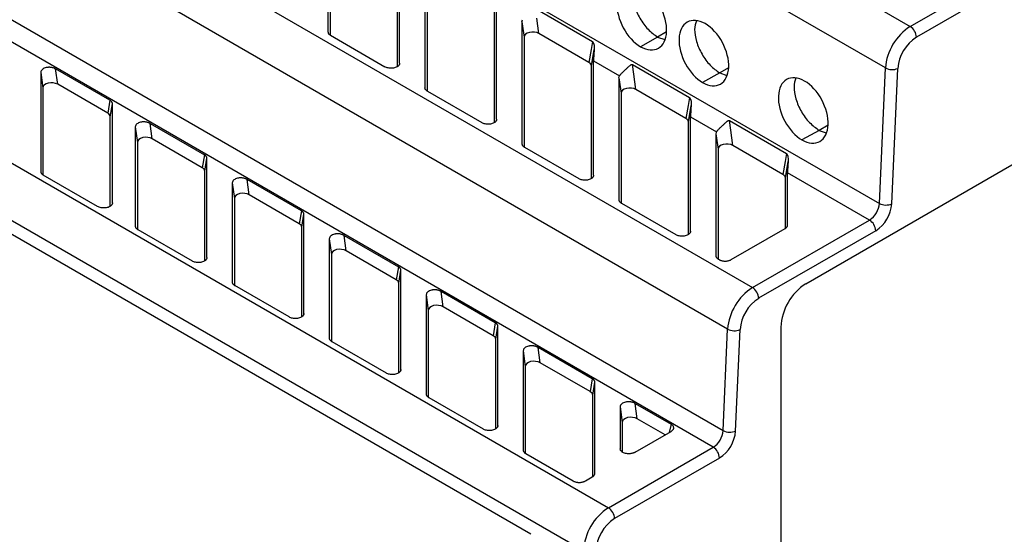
# Model space of a CAD drawing. Header units: millimetres. Extents: x 0 to 314, y 0 to 243.
# Tile 11 of 13: x 247 to 289, y 177 to 199. Entities that reach past the tile are written whole.
import ezdxf

# ---------------------------------------------------------------- set-up
doc = ezdxf.new("R2010")
doc.units = ezdxf.units.MM
doc.header["$LTSCALE"] = 1.125

msp = doc.modelspace()

# ---------------------------------------------------------------- linework, layer by layer
for p, q in [((248.152, 219.807), (284.744, 198.682)), ((283.685, 196.91), (247.092, 218.034)), ((246.837, 212.255), (283.43, 191.13)), ((241.416, 208.662), (278.009, 187.537)), ((284.744, 198.682), (301.398, 208.296)), ((301.663, 207.837), (285.009, 198.223)), ((276.95, 185.765), (240.357, 206.889)), ((259.888, 203.666), (259.888, 198.456)), ((259.979, 203.007), (259.979, 198.319)), ((240.165, 202.555), (276.758, 181.431)), ((276.335, 180.722), (239.742, 201.846)), ((262.857, 196.972), (262.857, 201.775)), ((262.948, 197.118), (262.948, 202.001)), ((264.028, 201.276), (264.028, 196.066)), ((264.119, 200.617), (264.119, 195.929)), ((235.266, 199.262), (271.858, 178.138)), ((266.997, 194.582), (266.997, 199.385)), ((267.088, 194.728), (267.088, 199.611)), ((268.745, 199.446), (271.176, 198.043)), ((268.168, 198.886), (268.168, 193.676)), ((268.168, 198.886), (268.259, 198.227)), ((268.893, 198.379), (268.802, 199.038)), ((274.341, 198.447), (273.962, 198.228)), ((259.997, 198.304), (262.314, 196.966)), ((268.259, 198.227), (268.259, 193.539)), ((271.028, 197.147), (268.893, 198.379)), ((271.176, 198.043), (271.119, 197.7)), ((273.962, 198.228), (273.229, 197.819)), ((273.962, 198.228), (274.265, 198.124)), ((271.119, 197.7), (271.028, 197.147)), ((271.137, 196.995), (271.253, 197.7)), ((270.798, 176.301), (234.205, 197.425)), ((271.228, 192.338), (271.228, 197.221)), ((271.228, 197.221), (272.336, 196.581)), ((280.291, 187.701), (297.265, 197.5)), ((247.627, 196.721), (247.627, 192.491)), ((247.627, 196.721), (247.718, 196.063)), ((250.578, 195.535), (248.261, 196.873)), ((248.352, 196.214), (248.261, 196.873)), ((262.948, 197.118), (262.936, 197.065)), ((271.137, 192.192), (271.137, 196.995)), ((272.885, 197.056), (275.316, 195.653)), ((272.942, 196.648), (272.885, 197.056)), ((276.993, 196.916), (276.614, 196.697)), ((283.43, 191.13), (283.685, 196.91)), ((283.959, 191.114), (284.215, 196.894)), ((272.308, 196.496), (272.308, 191.286)), ((272.308, 196.496), (272.399, 195.838)), ((273.033, 195.989), (272.942, 196.648)), ((276.614, 196.697), (275.88, 196.289)), ((276.614, 196.697), (276.917, 196.593)), ((247.718, 196.063), (247.718, 192.354)), ((250.487, 194.982), (248.352, 196.214)), ((264.137, 195.914), (266.454, 194.576)), ((275.168, 194.757), (273.033, 195.989)), ((268.544, 177.005), (236.459, 195.528)), ((250.578, 195.535), (250.487, 194.982)), ((272.399, 195.838), (272.399, 191.149)), ((275.316, 195.653), (275.259, 195.31)), ((250.596, 194.831), (250.687, 195.384)), ((250.687, 191.153), (250.687, 195.384)), ((275.259, 195.31), (275.168, 194.757)), ((275.277, 194.605), (275.393, 195.31)), ((250.596, 191.007), (250.596, 194.831)), ((267.088, 194.728), (267.076, 194.675)), ((275.368, 189.948), (275.368, 194.831)), ((275.368, 194.831), (276.476, 194.191)), ((277.025, 194.666), (279.456, 193.263)), ((277.082, 194.258), (277.025, 194.666)), ((251.661, 194.393), (251.661, 190.162)), ((251.661, 194.393), (251.752, 193.734)), ((252.295, 194.544), (254.612, 193.206)), ((252.386, 193.886), (252.295, 194.544)), ((275.277, 189.802), (275.277, 194.605)), ((277.173, 193.599), (277.082, 194.258)), ((280.857, 194.248), (280.123, 193.839)), ((281.235, 194.467), (280.857, 194.248)), ((280.857, 194.248), (281.16, 194.144)), ((254.521, 192.653), (252.386, 193.886)), ((276.448, 194.106), (276.448, 188.896)), ((276.448, 194.106), (276.539, 193.448)), ((251.752, 193.734), (251.752, 190.025)), ((268.277, 193.524), (270.594, 192.186)), ((276.539, 193.448), (276.539, 188.759)), ((279.308, 192.367), (277.173, 193.599)), ((254.612, 193.206), (254.521, 192.653)), ((254.63, 192.502), (254.721, 193.055)), ((254.721, 188.824), (254.721, 193.055)), ((279.456, 193.263), (279.399, 192.92)), ((279.399, 192.92), (279.308, 192.367)), ((279.417, 192.215), (279.533, 192.92)), ((250.053, 191.001), (247.736, 192.339)), ((254.63, 188.679), (254.63, 192.502)), ((258.752, 190.817), (256.435, 192.154)), ((256.526, 191.496), (256.435, 192.154)), ((271.228, 192.338), (271.216, 192.285)), ((279.417, 190.069), (279.417, 192.215)), ((283.006, 190.421), (279.508, 192.441)), ((279.508, 190.205), (279.508, 192.441)), ((255.801, 192.003), (255.801, 187.772)), ((255.801, 192.003), (255.892, 191.344)), ((255.892, 191.344), (255.892, 187.635)), ((258.661, 190.263), (256.526, 191.496)), ((250.687, 191.153), (250.675, 191.1)), ((272.417, 191.134), (274.734, 189.796)), ((258.752, 190.817), (258.661, 190.263)), ((258.77, 190.112), (258.861, 190.665)), ((258.861, 186.434), (258.861, 190.665)), ((278.009, 187.537), (283.006, 190.421)), ((251.77, 190.01), (254.087, 188.672)), ((258.77, 186.289), (258.77, 190.112)), ((277.106, 188.73), (279.399, 190.054)), ((259.941, 189.613), (259.941, 185.382)), ((259.941, 189.613), (260.032, 188.954)), ((260.575, 189.764), (262.892, 188.427)), ((260.666, 189.106), (260.575, 189.764)), ((275.368, 189.948), (275.356, 189.895)), ((283.271, 189.962), (278.274, 187.078)), ((254.721, 188.824), (254.709, 188.771)), ((260.032, 188.954), (260.032, 185.245)), ((262.801, 187.873), (260.666, 189.106)), ((276.557, 188.744), (276.581, 188.73)), ((262.892, 188.427), (262.801, 187.873)), ((262.91, 187.722), (263.001, 188.275)), ((263.001, 184.044), (263.001, 188.275)), ((258.227, 186.282), (255.91, 187.62)), ((262.91, 183.899), (262.91, 187.722)), ((264.081, 187.223), (264.081, 182.992)), ((264.081, 187.223), (264.172, 186.564)), ((267.032, 186.037), (264.715, 187.374)), ((264.806, 186.716), (264.715, 187.374)), ((266.941, 185.483), (264.806, 186.716)), ((258.861, 186.434), (258.849, 186.381)), ((264.172, 186.564), (264.172, 182.855)), ((267.032, 186.037), (266.941, 185.483)), ((267.05, 185.332), (267.141, 185.885)), ((267.141, 181.654), (267.141, 185.885)), ((279.221, 185.848), (279.221, 150.941)), ((276.758, 181.431), (276.95, 185.765)), ((277.288, 181.414), (277.48, 185.749)), ((260.05, 185.23), (262.367, 183.893)), ((267.05, 181.509), (267.05, 185.332)), ((271.172, 183.647), (268.855, 184.984)), ((268.946, 184.326), (268.855, 184.984)), ((268.221, 184.833), (268.221, 180.602)), ((268.221, 184.833), (268.312, 184.174)), ((268.312, 184.174), (268.312, 180.465)), ((271.081, 183.094), (268.946, 184.326)), ((263.001, 184.044), (262.989, 183.991)), ((271.172, 183.647), (271.081, 183.094)), ((271.19, 182.942), (271.281, 183.495)), ((271.281, 179.608), (271.281, 183.495)), ((271.19, 179.471), (271.19, 182.942)), ((264.19, 182.84), (266.507, 181.503)), ((272.361, 182.443), (272.361, 180.66)), ((272.361, 182.443), (272.452, 181.784)), ((272.995, 182.594), (274.539, 181.703)), ((273.086, 181.936), (272.995, 182.594)), ((267.141, 181.654), (267.129, 181.601)), ((272.452, 181.784), (272.452, 180.514)), ((274.277, 181.248), (273.086, 181.936)), ((274.539, 181.703), (274.453, 181.35)), ((272.995, 180.508), (274.539, 181.4)), ((268.33, 180.45), (270.35, 179.284)), ((271.858, 178.138), (276.335, 180.722)), ((276.6, 180.262), (272.124, 177.678)), ((270.875, 179.284), (271.172, 179.456))]:
    msp.add_line(p, q)
for centre, radius, start, end in [((286, 196.729), 2.322, 122.7341, 175.5335), ((284.434, 198.197), 0.576, 2.6055, 57.3945), ((285.951, 196.758), 1.741, 122.7341, 175.5335), ((283.967, 197.445), 0.605, 242.2354, 294.2552), ((282.504, 191.203), 0.929, 302.7341, 355.5335), ((282.455, 191.232), 1.509, 302.7341, 355.5335), ((283.711, 191.665), 0.605, 242.2354, 294.2552), ((282.695, 189.936), 0.576, 2.6055, 57.3945), ((279.265, 185.584), 2.322, 122.7341, 175.5335), ((277.699, 187.051), 0.576, 2.6055, 57.3945), ((281.544, 185.742), 2.325, 122.6055, 177.3945), ((279.216, 185.613), 1.741, 122.7341, 175.5335), ((277.232, 186.3), 0.605, 242.2354, 294.2552), ((275.832, 181.503), 0.929, 302.7341, 355.5335), ((275.784, 181.532), 1.509, 302.7341, 355.5335), ((277.04, 181.966), 0.605, 242.2354, 294.2552), ((276.024, 180.236), 0.576, 2.6055, 57.3945), ((273.101, 176.196), 2.305, 122.6055, 177.3945), ((271.548, 177.652), 0.576, 2.6055, 57.3945), ((273.055, 176.222), 1.729, 122.6055, 177.3945)]:
    msp.add_arc(centre, radius, start, end)
for centre, major_axis, ratio, start_param, end_param in [((268.638, 198.217), (0.379, -0.016), 0.602386, 0.856367, 3.167126), ((270.758, 196.994), (0.379, 0.003), 0.5726, 6.279215, 7.056227), ((248.097, 196.053), (0.379, -0.016), 0.602386, 0.856979, 3.167126), ((272.778, 195.827), (0.379, -0.016), 0.602386, 0.856343, 3.167126), ((250.217, 194.829), (0.379, 0.003), 0.5726, 6.27923, 7.056539), ((274.898, 194.604), (0.379, 0.003), 0.5726, 6.279216, 7.056224), ((252.131, 193.724), (0.379, -0.016), 0.602386, 0.856983, 3.167126), ((276.918, 193.437), (0.379, -0.016), 0.602386, 0.856337, 3.167126), ((254.251, 192.5), (0.379, 0.003), 0.5726, 6.279231, 7.056539), ((279.038, 192.214), (0.379, 0.003), 0.5726, 6.27924, 7.056216), ((256.271, 191.334), (0.379, -0.016), 0.602386, 0.856988, 3.167126), ((258.391, 190.11), (0.379, 0.003), 0.5726, 6.279231, 7.056539), ((260.411, 188.944), (0.379, -0.016), 0.602386, 0.856992, 3.167126), ((262.531, 187.72), (0.379, 0.003), 0.5726, 6.279231, 7.056539), ((264.551, 186.554), (0.379, -0.016), 0.602386, 0.856995, 3.167126), ((266.671, 185.33), (0.379, 0.003), 0.5726, 6.279231, 7.056539), ((268.691, 184.164), (0.379, -0.016), 0.602386, 0.856999, 3.167126), ((270.811, 182.94), (0.379, 0.003), 0.5726, 6.279231, 7.056539), ((272.831, 181.774), (0.379, -0.016), 0.602386, 0.857003, 3.167126)]:
    msp.add_ellipse(centre, major_axis=major_axis, ratio=ratio, start_param=start_param, end_param=end_param)
for points in [[(273.34, 200.334), (273.062, 200.493), (272.497, 200.541), (272.109, 199.755), (272.41, 198.572), (272.951, 197.98), (273.229, 197.819)], [(273.229, 197.819), (273.506, 197.66), (274.072, 197.612), (274.46, 198.398), (274.159, 199.581), (273.618, 200.172), (273.34, 200.334)], [(268.168, 198.886), (268.168, 198.916), (268.177, 198.944), (268.196, 198.971)], [(275.991, 198.803), (275.714, 198.962), (275.148, 199.01), (274.76, 198.224), (275.061, 197.041), (275.603, 196.45), (275.88, 196.289)], [(275.88, 196.289), (276.158, 196.129), (276.723, 196.082), (277.112, 196.867), (276.811, 198.05), (276.269, 198.642), (275.991, 198.803)], [(272.308, 196.496), (272.308, 196.526), (272.317, 196.554), (272.336, 196.581)], [(280.234, 196.354), (279.956, 196.513), (279.391, 196.561), (279.003, 195.775), (279.304, 194.592), (279.845, 194.001), (280.123, 193.839)], [(280.123, 193.839), (280.401, 193.68), (280.966, 193.632), (281.354, 194.418), (281.053, 195.601), (280.512, 196.192), (280.234, 196.354)], [(276.476, 194.191), (276.457, 194.165), (276.448, 194.136), (276.448, 194.106)]]:
    msp.add_open_spline(points, degree=3)
for points, knots in [([(272.963, 200.46), (272.929, 200.342), (272.856, 200.091), (272.95, 199.566), (273.182, 199.021), (273.542, 198.53), (273.822, 198.329), (273.962, 198.228)], [0, 0, 0, 0, 0.1795983, 0.3845725, 0.5896047, 0.7946805, 1, 1, 1, 1]), ([(275.615, 198.929), (275.58, 198.812), (275.507, 198.56), (275.602, 198.035), (275.834, 197.491), (276.194, 196.999), (276.474, 196.798), (276.614, 196.697)], [0, 0, 0, 0, 0.1795983, 0.3845724, 0.5896047, 0.7946805, 1, 1, 1, 1]), ([(259.888, 198.456), (259.889, 198.446), (259.89, 198.427), (259.9, 198.4), (259.915, 198.373), (259.937, 198.348), (259.964, 198.325), (259.986, 198.311), (259.997, 198.304)], [0, 0, 0, 0, 0.166769, 0.333415, 0.5, 0.666585, 0.833231, 1, 1, 1, 1]), ([(271.176, 198.043), (271.189, 198.035), (271.202, 198.019), (271.222, 197.978), (271.23, 197.953), (271.251, 197.866), (271.261, 197.793), (271.253, 197.7)], [0, 0, 0, 0, 0.25, 0.25, 0.5, 0.5, 1, 1, 1, 1]), ([(271.253, 197.7), (271.251, 197.679), (271.247, 197.638), (271.243, 197.576), (271.238, 197.513), (271.234, 197.431), (271.229, 197.327), (271.228, 197.258), (271.228, 197.221)], [0, 0, 0, 0, 0.103685, 0.214155, 0.331676, 0.456467, 0.7009, 1, 1, 1, 1]), ([(248.261, 196.873), (248.247, 196.88), (248.22, 196.895), (248.174, 196.911), (248.127, 196.924), (248.079, 196.933), (248.031, 196.938), (247.984, 196.94), (247.939, 196.938), (247.896, 196.933), (247.838, 196.922), (247.765, 196.897), (247.691, 196.851), (247.638, 196.791), (247.631, 196.745), (247.627, 196.721)], [0, 0, 0, 0, 0.0634, 0.124607, 0.183672, 0.240649, 0.295599, 0.348591, 0.3997, 0.449012, 0.49662, 0.608731, 0.729424, 0.859607, 1, 1, 1, 1]), ([(262.948, 197.118), (262.947, 197.108), (262.946, 197.087), (262.936, 197.057), (262.919, 197.029), (262.895, 197.002), (262.859, 196.971), (262.803, 196.939), (262.724, 196.913), (262.637, 196.899), (262.547, 196.899), (262.461, 196.91), (262.38, 196.932), (262.336, 196.955), (262.314, 196.966)], [0, 0, 0, 0, 0.060272, 0.119148, 0.177693, 0.236994, 0.298092, 0.397011, 0.500099, 0.600977, 0.702091, 0.801568, 0.899145, 1, 1, 1, 1]), ([(272.336, 196.581), (272.342, 196.59), (272.355, 196.608), (272.38, 196.636), (272.409, 196.667), (272.441, 196.7), (272.478, 196.735), (272.532, 196.786), (272.606, 196.856), (272.683, 196.928), (272.743, 196.984), (272.782, 197.02), (272.814, 197.044), (272.839, 197.059), (272.863, 197.065), (272.878, 197.059), (272.885, 197.056)], [0, 0, 0, 0, 0.058005, 0.116581, 0.176334, 0.237837, 0.301613, 0.368133, 0.511048, 0.665566, 0.752766, 0.830391, 0.883182, 0.925129, 0.964462, 1, 1, 1, 1]), ([(279.857, 196.48), (279.823, 196.362), (279.75, 196.111), (279.844, 195.586), (280.077, 195.041), (280.436, 194.55), (280.716, 194.349), (280.857, 194.248)], [0, 0, 0, 0, 0.1795983, 0.3845724, 0.5896046, 0.7946805, 1, 1, 1, 1]), ([(264.137, 195.914), (264.125, 195.921), (264.103, 195.935), (264.076, 195.958), (264.054, 195.983), (264.039, 196.009), (264.03, 196.037), (264.029, 196.056), (264.028, 196.066)], [0, 0, 0, 0, 0.171653, 0.337355, 0.5, 0.662645, 0.828347, 1, 1, 1, 1]), ([(250.687, 195.384), (250.686, 195.393), (250.685, 195.412), (250.675, 195.439), (250.66, 195.466), (250.638, 195.491), (250.611, 195.515), (250.589, 195.528), (250.578, 195.535)], [0, 0, 0, 0, 0.166771, 0.333418, 0.500003, 0.666587, 0.833232, 1, 1, 1, 1]), ([(275.316, 195.653), (275.329, 195.645), (275.342, 195.629), (275.362, 195.588), (275.37, 195.563), (275.391, 195.476), (275.401, 195.403), (275.393, 195.31)], [0, 0, 0, 0, 0.25, 0.25, 0.5, 0.5, 1, 1, 1, 1]), ([(275.393, 195.31), (275.391, 195.289), (275.387, 195.248), (275.383, 195.186), (275.378, 195.123), (275.374, 195.041), (275.369, 194.937), (275.368, 194.868), (275.368, 194.831)], [0, 0, 0, 0, 0.103685, 0.214155, 0.331676, 0.456467, 0.7009, 1, 1, 1, 1]), ([(267.088, 194.728), (267.087, 194.718), (267.086, 194.697), (267.076, 194.667), (267.059, 194.639), (267.035, 194.612), (266.999, 194.581), (266.943, 194.549), (266.864, 194.523), (266.777, 194.509), (266.687, 194.509), (266.601, 194.52), (266.52, 194.542), (266.476, 194.565), (266.454, 194.576)], [0, 0, 0, 0, 0.060272, 0.119148, 0.177693, 0.236994, 0.298092, 0.397011, 0.500099, 0.600977, 0.702091, 0.801568, 0.899145, 1, 1, 1, 1]), ([(276.476, 194.191), (276.482, 194.2), (276.495, 194.218), (276.52, 194.246), (276.549, 194.277), (276.581, 194.31), (276.618, 194.345), (276.672, 194.396), (276.746, 194.466), (276.823, 194.538), (276.883, 194.594), (276.922, 194.63), (276.954, 194.654), (276.979, 194.669), (277.003, 194.675), (277.018, 194.669), (277.025, 194.666)], [0, 0, 0, 0, 0.058005, 0.116581, 0.176335, 0.237838, 0.301614, 0.368135, 0.511049, 0.665567, 0.752767, 0.830391, 0.883182, 0.925129, 0.964462, 1, 1, 1, 1]), ([(252.295, 194.544), (252.281, 194.552), (252.254, 194.566), (252.208, 194.583), (252.161, 194.596), (252.113, 194.604), (252.065, 194.609), (252.018, 194.611), (251.973, 194.609), (251.93, 194.604), (251.872, 194.593), (251.799, 194.568), (251.725, 194.522), (251.672, 194.462), (251.665, 194.416), (251.661, 194.393)], [0, 0, 0, 0, 0.0634, 0.124607, 0.183672, 0.240649, 0.295599, 0.348591, 0.3997, 0.449012, 0.49662, 0.608731, 0.729424, 0.859607, 1, 1, 1, 1]), ([(268.168, 193.676), (268.169, 193.666), (268.17, 193.648), (268.18, 193.62), (268.195, 193.593), (268.217, 193.568), (268.244, 193.545), (268.266, 193.531), (268.277, 193.524)], [0, 0, 0, 0, 0.166769, 0.333415, 0.5, 0.666585, 0.833231, 1, 1, 1, 1]), ([(254.721, 193.055), (254.72, 193.064), (254.719, 193.083), (254.709, 193.111), (254.694, 193.137), (254.672, 193.162), (254.645, 193.186), (254.623, 193.2), (254.612, 193.206)], [0, 0, 0, 0, 0.1667709, 0.333418, 0.500003, 0.6665872, 0.8332324, 1, 1, 1, 1]), ([(279.456, 193.263), (279.469, 193.255), (279.482, 193.239), (279.502, 193.198), (279.51, 193.173), (279.531, 193.086), (279.541, 193.013), (279.533, 192.92)], [0, 0, 0, 0, 0.25, 0.25, 0.5, 0.5, 1, 1, 1, 1]), ([(279.533, 192.92), (279.531, 192.897), (279.527, 192.851), (279.521, 192.783), (279.516, 192.716), (279.512, 192.636), (279.509, 192.539), (279.508, 192.476), (279.508, 192.441)], [0, 0, 0, 0, 0.116548, 0.238136, 0.365091, 0.497701, 0.717388, 1, 1, 1, 1]), ([(247.627, 192.491), (247.628, 192.481), (247.629, 192.462), (247.639, 192.435), (247.654, 192.408), (247.676, 192.383), (247.703, 192.36), (247.725, 192.346), (247.736, 192.339)], [0, 0, 0, 0, 0.166769, 0.333415, 0.5, 0.666585, 0.833231, 1, 1, 1, 1]), ([(256.435, 192.154), (256.421, 192.162), (256.394, 192.176), (256.348, 192.193), (256.301, 192.206), (256.253, 192.214), (256.205, 192.219), (256.158, 192.221), (256.113, 192.219), (256.07, 192.214), (256.012, 192.203), (255.939, 192.178), (255.865, 192.132), (255.812, 192.072), (255.805, 192.027), (255.801, 192.003)], [0, 0, 0, 0, 0.0634, 0.124607, 0.183672, 0.240649, 0.295599, 0.348591, 0.3997, 0.449012, 0.49662, 0.608731, 0.729424, 0.859607, 1, 1, 1, 1]), ([(271.228, 192.338), (271.227, 192.328), (271.226, 192.307), (271.216, 192.278), (271.199, 192.249), (271.175, 192.222), (271.139, 192.191), (271.083, 192.159), (271.004, 192.133), (270.917, 192.119), (270.827, 192.119), (270.741, 192.13), (270.66, 192.152), (270.616, 192.175), (270.594, 192.186)], [0, 0, 0, 0, 0.060272, 0.119148, 0.177693, 0.236994, 0.298092, 0.397011, 0.500099, 0.600977, 0.702091, 0.801568, 0.899145, 1, 1, 1, 1]), ([(272.308, 191.286), (272.309, 191.276), (272.31, 191.258), (272.32, 191.23), (272.335, 191.203), (272.357, 191.178), (272.384, 191.155), (272.406, 191.141), (272.417, 191.134)], [0, 0, 0, 0, 0.166769, 0.333415, 0.5, 0.666585, 0.833231, 1, 1, 1, 1]), ([(250.687, 191.153), (250.686, 191.143), (250.685, 191.122), (250.675, 191.092), (250.658, 191.064), (250.634, 191.037), (250.598, 191.006), (250.542, 190.974), (250.463, 190.948), (250.376, 190.934), (250.286, 190.934), (250.2, 190.945), (250.119, 190.967), (250.075, 190.99), (250.053, 191.001)], [0, 0, 0, 0, 0.060272, 0.119148, 0.177693, 0.236994, 0.298092, 0.397011, 0.500099, 0.600977, 0.702091, 0.801568, 0.899145, 1, 1, 1, 1]), ([(258.861, 190.665), (258.86, 190.674), (258.859, 190.693), (258.849, 190.721), (258.834, 190.747), (258.812, 190.772), (258.785, 190.796), (258.763, 190.81), (258.752, 190.817)], [0, 0, 0, 0, 0.166771, 0.333418, 0.500003, 0.666587, 0.833232, 1, 1, 1, 1]), ([(251.661, 190.162), (251.662, 190.152), (251.663, 190.134), (251.673, 190.106), (251.688, 190.079), (251.71, 190.054), (251.737, 190.031), (251.759, 190.017), (251.77, 190.01)], [0, 0, 0, 0, 0.166769, 0.333415, 0.5, 0.666585, 0.833231, 1, 1, 1, 1]), ([(279.399, 190.054), (279.41, 190.061), (279.432, 190.074), (279.459, 190.098), (279.481, 190.123), (279.496, 190.15), (279.506, 190.177), (279.507, 190.196), (279.508, 190.205)], [0, 0, 0, 0, 0.166769, 0.333415, 0.5, 0.666585, 0.833231, 1, 1, 1, 1]), ([(260.575, 189.764), (260.561, 189.772), (260.534, 189.786), (260.488, 189.803), (260.441, 189.816), (260.393, 189.824), (260.345, 189.83), (260.298, 189.831), (260.253, 189.829), (260.21, 189.825), (260.152, 189.813), (260.079, 189.788), (260.005, 189.743), (259.952, 189.682), (259.945, 189.637), (259.941, 189.613)], [0, 0, 0, 0, 0.0634, 0.124607, 0.183672, 0.240649, 0.295599, 0.348591, 0.3997, 0.449012, 0.49662, 0.608731, 0.729424, 0.859607, 1, 1, 1, 1]), ([(275.368, 189.948), (275.367, 189.938), (275.366, 189.917), (275.356, 189.888), (275.339, 189.859), (275.315, 189.832), (275.279, 189.801), (275.223, 189.769), (275.144, 189.743), (275.057, 189.729), (274.967, 189.729), (274.881, 189.74), (274.8, 189.762), (274.756, 189.785), (274.734, 189.796)], [0, 0, 0, 0, 0.060272, 0.119148, 0.177693, 0.236994, 0.298092, 0.397011, 0.500099, 0.600977, 0.702091, 0.801568, 0.899145, 1, 1, 1, 1]), ([(254.721, 188.824), (254.72, 188.814), (254.719, 188.793), (254.709, 188.764), (254.692, 188.735), (254.668, 188.708), (254.632, 188.677), (254.576, 188.645), (254.497, 188.619), (254.41, 188.605), (254.32, 188.605), (254.234, 188.616), (254.153, 188.638), (254.109, 188.661), (254.087, 188.672)], [0, 0, 0, 0, 0.0602718, 0.1191475, 0.1776935, 0.2369936, 0.298092, 0.3970109, 0.5000988, 0.6009772, 0.7020911, 0.8015684, 0.8991449, 1, 1, 1, 1]), ([(276.448, 188.896), (276.449, 188.886), (276.45, 188.868), (276.46, 188.84), (276.475, 188.813), (276.497, 188.788), (276.524, 188.765), (276.546, 188.751), (276.557, 188.744)], [0, 0, 0, 0, 0.166769, 0.333415, 0.5, 0.666585, 0.833231, 1, 1, 1, 1]), ([(263.001, 188.275), (263, 188.284), (262.999, 188.303), (262.989, 188.331), (262.974, 188.357), (262.952, 188.382), (262.925, 188.406), (262.903, 188.42), (262.892, 188.427)], [0, 0, 0, 0, 0.166771, 0.333418, 0.500003, 0.666587, 0.833232, 1, 1, 1, 1]), ([(276.581, 188.73), (276.594, 188.723), (276.62, 188.709), (276.665, 188.692), (276.714, 188.679), (276.764, 188.671), (276.817, 188.666), (276.87, 188.666), (276.923, 188.671), (276.973, 188.679), (277.022, 188.692), (277.067, 188.709), (277.093, 188.723), (277.106, 188.73)], [0, 0, 0, 0, 0.0913429, 0.182426, 0.2733065, 0.364042, 0.4546903, 0.5453097, 0.635958, 0.7266935, 0.817574, 0.9086571, 1, 1, 1, 1]), ([(255.801, 187.772), (255.802, 187.762), (255.803, 187.744), (255.813, 187.716), (255.828, 187.689), (255.85, 187.664), (255.877, 187.641), (255.899, 187.627), (255.91, 187.62)], [0, 0, 0, 0, 0.166769, 0.333415, 0.5, 0.666585, 0.833231, 1, 1, 1, 1]), ([(264.715, 187.374), (264.701, 187.382), (264.674, 187.396), (264.628, 187.413), (264.581, 187.426), (264.533, 187.434), (264.485, 187.44), (264.438, 187.441), (264.393, 187.439), (264.35, 187.435), (264.292, 187.423), (264.219, 187.398), (264.145, 187.353), (264.092, 187.292), (264.085, 187.247), (264.081, 187.223)], [0, 0, 0, 0, 0.0633996, 0.1246072, 0.1836721, 0.2406491, 0.2955994, 0.3485912, 0.3997004, 0.4490119, 0.49662, 0.6087305, 0.7294243, 0.8596074, 1, 1, 1, 1]), ([(258.861, 186.434), (258.86, 186.424), (258.859, 186.404), (258.849, 186.374), (258.832, 186.345), (258.808, 186.318), (258.772, 186.287), (258.716, 186.255), (258.637, 186.23), (258.55, 186.215), (258.46, 186.215), (258.374, 186.226), (258.293, 186.248), (258.249, 186.271), (258.227, 186.282)], [0, 0, 0, 0, 0.060272, 0.119148, 0.177693, 0.236994, 0.298092, 0.397011, 0.500099, 0.600977, 0.702091, 0.801568, 0.899145, 1, 1, 1, 1]), ([(267.141, 185.885), (267.14, 185.894), (267.139, 185.913), (267.129, 185.941), (267.114, 185.967), (267.092, 185.992), (267.065, 186.016), (267.043, 186.03), (267.032, 186.037)], [0, 0, 0, 0, 0.166771, 0.333418, 0.500003, 0.666587, 0.833232, 1, 1, 1, 1]), ([(259.941, 185.382), (259.942, 185.372), (259.943, 185.354), (259.953, 185.326), (259.968, 185.3), (259.99, 185.274), (260.017, 185.251), (260.039, 185.237), (260.05, 185.23)], [0, 0, 0, 0, 0.166769, 0.333415, 0.5, 0.666585, 0.833231, 1, 1, 1, 1]), ([(268.855, 184.984), (268.841, 184.992), (268.814, 185.006), (268.768, 185.023), (268.721, 185.036), (268.673, 185.044), (268.625, 185.05), (268.578, 185.051), (268.533, 185.049), (268.49, 185.045), (268.432, 185.033), (268.359, 185.009), (268.285, 184.963), (268.232, 184.903), (268.225, 184.857), (268.221, 184.833)], [0, 0, 0, 0, 0.0634, 0.124607, 0.183672, 0.240649, 0.295599, 0.348591, 0.3997, 0.449012, 0.49662, 0.608731, 0.729424, 0.859607, 1, 1, 1, 1]), ([(263.001, 184.044), (263, 184.034), (262.999, 184.014), (262.989, 183.984), (262.972, 183.955), (262.948, 183.928), (262.912, 183.897), (262.856, 183.865), (262.777, 183.84), (262.69, 183.825), (262.6, 183.825), (262.514, 183.836), (262.433, 183.858), (262.389, 183.881), (262.367, 183.893)], [0, 0, 0, 0, 0.060272, 0.119148, 0.177693, 0.236994, 0.298092, 0.397011, 0.500099, 0.600977, 0.702091, 0.801568, 0.899145, 1, 1, 1, 1]), ([(271.281, 183.495), (271.28, 183.504), (271.279, 183.523), (271.269, 183.551), (271.254, 183.577), (271.232, 183.602), (271.205, 183.626), (271.183, 183.64), (271.172, 183.647)], [0, 0, 0, 0, 0.166771, 0.333418, 0.500003, 0.666587, 0.833232, 1, 1, 1, 1]), ([(264.081, 182.992), (264.082, 182.983), (264.083, 182.964), (264.093, 182.936), (264.108, 182.91), (264.13, 182.884), (264.157, 182.861), (264.179, 182.847), (264.19, 182.84)], [0, 0, 0, 0, 0.166769, 0.333415, 0.5, 0.666585, 0.833231, 1, 1, 1, 1]), ([(272.995, 182.594), (272.981, 182.602), (272.954, 182.616), (272.908, 182.633), (272.861, 182.646), (272.813, 182.655), (272.765, 182.66), (272.718, 182.661), (272.673, 182.659), (272.63, 182.655), (272.572, 182.643), (272.499, 182.619), (272.425, 182.573), (272.372, 182.513), (272.365, 182.467), (272.361, 182.443)], [0, 0, 0, 0, 0.0634, 0.124607, 0.183672, 0.240649, 0.295599, 0.348591, 0.3997, 0.449012, 0.49662, 0.608731, 0.729424, 0.859607, 1, 1, 1, 1]), ([(267.141, 181.654), (267.14, 181.644), (267.139, 181.624), (267.129, 181.594), (267.112, 181.565), (267.088, 181.538), (267.052, 181.507), (266.996, 181.475), (266.917, 181.45), (266.83, 181.435), (266.74, 181.435), (266.654, 181.446), (266.573, 181.468), (266.529, 181.491), (266.507, 181.503)], [0, 0, 0, 0, 0.060272, 0.119148, 0.177693, 0.236994, 0.298092, 0.397011, 0.500099, 0.600977, 0.702091, 0.801568, 0.899145, 1, 1, 1, 1]), ([(274.539, 181.4), (274.551, 181.407), (274.574, 181.421), (274.601, 181.446), (274.623, 181.472), (274.638, 181.499), (274.647, 181.526), (274.65, 181.562), (274.64, 181.607), (274.604, 181.659), (274.561, 181.688), (274.539, 181.703)], [0, 0, 0, 0, 0.08851, 0.175169, 0.260019, 0.343105, 0.424474, 0.504175, 0.663807, 0.828969, 1, 1, 1, 1]), ([(268.221, 180.602), (268.222, 180.593), (268.223, 180.574), (268.233, 180.546), (268.248, 180.52), (268.27, 180.494), (268.297, 180.471), (268.319, 180.457), (268.33, 180.45)], [0, 0, 0, 0, 0.166769, 0.333415, 0.5, 0.666585, 0.833231, 1, 1, 1, 1]), ([(272.995, 180.508), (272.982, 180.501), (272.956, 180.487), (272.912, 180.471), (272.865, 180.457), (272.815, 180.448), (272.751, 180.441), (272.673, 180.441), (272.586, 180.455), (272.507, 180.481), (272.443, 180.517), (272.396, 180.56), (272.366, 180.609), (272.363, 180.643), (272.361, 180.66)], [0, 0, 0, 0, 0.0602718, 0.1191475, 0.1776935, 0.2369936, 0.298092, 0.3970109, 0.5000988, 0.6009772, 0.7020911, 0.8015684, 0.8991449, 1, 1, 1, 1]), ([(271.172, 179.456), (271.183, 179.463), (271.205, 179.477), (271.232, 179.5), (271.254, 179.525), (271.269, 179.552), (271.279, 179.58), (271.28, 179.598), (271.281, 179.608)], [0, 0, 0, 0, 0.1667693, 0.3334154, 0.5, 0.6665846, 0.8332307, 1, 1, 1, 1]), ([(270.35, 179.284), (270.363, 179.277), (270.389, 179.263), (270.434, 179.247), (270.482, 179.234), (270.533, 179.225), (270.586, 179.22), (270.639, 179.22), (270.691, 179.225), (270.742, 179.234), (270.79, 179.247), (270.835, 179.263), (270.862, 179.277), (270.875, 179.284)], [0, 0, 0, 0, 0.0913429, 0.182426, 0.2733065, 0.364042, 0.4546903, 0.5453097, 0.635958, 0.7266935, 0.817574, 0.9086571, 1, 1, 1, 1])]:
    msp.add_open_spline(points, degree=3, knots=knots)

doc.saveas('drawing.dxf')
